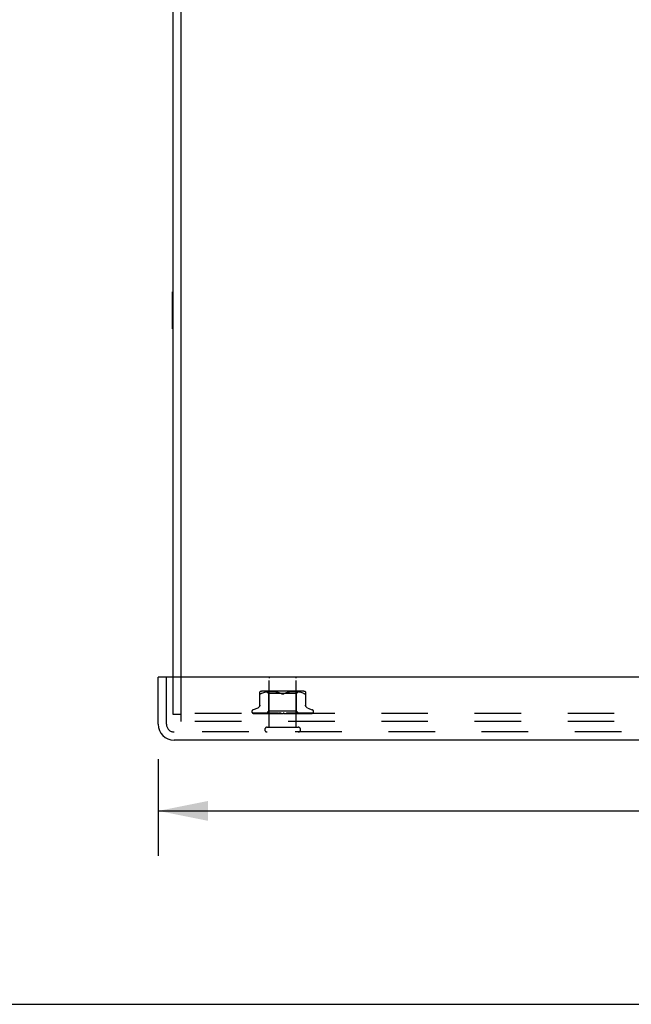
# Model space of a CAD drawing. Header units: inches. Extents: x 0 to 77.3, y 0 to 50.
# Tile 14 of 52: x 56.3 to 61.9, y 0 to 9. Entities that reach past the tile are written whole.
import ezdxf

# ---------------------------------------------------------------- set-up
doc = ezdxf.new("R2010")
doc.units = ezdxf.units.IN
doc.header["$LTSCALE"] = 4.25
doc.header["$MEASUREMENT"] = 0
doc.linetypes.add('HIDDEN', pattern=[0.2, 0.1, -0.1])
doc.layers.get('0').update_dxf_attribs({"linetype": 'CONTINUOUS'})
for name, color, linetype in [('DEFAULT_2', 8, 'HIDDEN'), ('DIMENSIONS', 7, 'CONTINUOUS'), ('FRONT_COVER', 7, 'CONTINUOUS')]:
    doc.layers.add(name, color=color, linetype=linetype)
doc.styles.get("Standard").update_dxf_attribs({"font": 'arial.ttf'})
doc.dimstyles.new('DIMSTYLE_1', dxfattribs={"dimtxt": 0.340909, "dimasz": 0.454545, "dimexe": 0.09, "dimexo": 0.07, "dimgap": 0.0375, "dimtad": 0, "dimtih": 1, "dimtoh": 1, "dimzin": 4, "dimdsep": 46, "dimtxsty": 'Standard', "dimblk": '_FILLED', "dimblk1": '_FILLED', "dimblk2": '_FILLED', "dimcen": 0.09, "dimadec": 3, "dimazin": 1, "dimtfac": 1, "dimtdec": 3, "dimtofl": 0, "dimtmove": 0, "dimatfit": 3, "dimldrblk": '_FILLED', "dimfxl": 0, "dimtolj": 1, "dimtzin": 4, "dimarcsym": 0})

# ---------------------------------------------------------------- blocks, each defined once
blk = doc.blocks.new('_FILLED')
at = {"color": 0, "linetype": 'ByBlock'}
blk.add_solid([(0, 0), (-1, 0.2), (-1, -0.2)], dxfattribs=at)
blk = doc.blocks.new('*D9')
at = {"layer": 'DIMENSIONS', "color": 2, "linetype": 'Continuous'}
for p, q in [((57.5524, 2.2343), (57.5524, 1.354)), ((73.8224, 2.2343), (73.8224, 1.354)), ((57.5524, 1.7631), (63.2574, 1.7631)), ((73.8224, 1.7631), (68.1175, 1.7631))]:
    blk.add_line(p, q, dxfattribs=at)
at = {"layer": 'DIMENSIONS', "color": 2, "linetype": 'Continuous', "xscale": 0.4545454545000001, "yscale": 0.4545454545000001, "zscale": 0.4545454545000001, "rotation": 180}
blk.add_blockref('_FILLED', (57.5524, 1.7631), dxfattribs=at)
at = {"layer": 'DIMENSIONS', "color": 2, "linetype": 'Continuous', "xscale": 0.4545454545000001, "yscale": 0.4545454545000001, "zscale": 0.4545454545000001}
blk.add_blockref('_FILLED', (73.8224, 1.7631), dxfattribs=at)
at = {"layer": 'DIMENSIONS', "color": 2, "linetype": 'Continuous', "insert": (65.6874, 1.9335), "char_height": 0.340909, "width": 4.519263, "attachment_point": 2, "line_spacing_factor": 0.9}
blk.add_mtext('16.27 FRONT DOOR', dxfattribs=at)

msp = doc.modelspace()

# ---------------------------------------------------------------- linework, layer by layer
at = {"color": 3, "linetype": 'Continuous'}
for p, q in [((57.762445, 2.982449), (57.762445, 12.577449)), ((57.687445, 2.982449), (57.687445, 12.514449))]:
    msp.add_line(p, q, dxfattribs=at)
at = {"color": 7, "linetype": 'Continuous'}
for p, q in [((57.682445, 6.158949), (57.682445, 6.495949)), ((57.682445, 6.495949), (57.687445, 6.495949)), ((57.682445, 6.158949), (57.687445, 6.158949)), ((0, 0), (77.272727, 0))]:
    msp.add_line(p, q, dxfattribs=at)
at = {"layer": 'DEFAULT_2', "color": 8, "linetype": 'HIDDEN'}
for p, q in [((57.687445, 2.640449), (57.687445, 2.982449)), ((57.762445, 2.577449), (57.762445, 2.982449)), ((57.762445, 2.640449), (57.687445, 2.640449)), ((73.612445, 2.652449), (57.762445, 2.652449)), ((73.612445, 2.577449), (57.762445, 2.577449))]:
    msp.add_line(p, q, dxfattribs=at)
at = {"layer": 'FRONT_COVER', "color": 3, "linetype": 'Continuous'}
for p, q in [((57.552445, 2.552449), (57.552445, 2.982449)), ((73.807445, 2.982449), (57.567445, 2.982449)), ((73.677445, 2.407449), (57.697445, 2.407449))]:
    msp.add_line(p, q, dxfattribs=at)
at = {"layer": 'FRONT_COVER', "color": 7, "linetype": 'Continuous'}
msp.add_line((57.567445, 2.982449), (57.552445, 2.982449), dxfattribs=at)
at = {"layer": 'FRONT_COVER', "color": 8, "linetype": 'HIDDEN'}
for p, q in [((57.627445, 2.552449), (57.627445, 2.982449)), ((58.563445, 2.525449), (58.563445, 2.972449)), ((58.811445, 2.525449), (58.811445, 2.972449)), ((58.479111, 2.719735), (58.479111, 2.848957)), ((58.502157, 2.837144), (58.493695, 2.833538)), ((58.511017, 2.840209), (58.502127, 2.837134)), ((58.867037, 2.854473), (58.507852, 2.854473)), ((58.520374, 2.842718), (58.510969, 2.840195)), ((58.52993, 2.84472), (58.520322, 2.842705)), ((58.539466, 2.846232), (58.529879, 2.844711)), ((58.548836, 2.847336), (58.539416, 2.846225)), ((58.562195, 2.834473), (58.542195, 2.854473)), ((58.557763, 2.8481), (58.54878, 2.84733)), ((58.566413, 2.848584), (58.55768, 2.848095)), ((58.562195, 2.671451), (58.562195, 2.834473)), ((58.812695, 2.834473), (58.562195, 2.834473)), ((58.574794, 2.848869), (58.566298, 2.848579)), ((58.583106, 2.848953), (58.57465, 2.848866)), ((58.591532, 2.848872), (58.582935, 2.848953)), ((58.600119, 2.848585), (58.591342, 2.848876)), ((58.609005, 2.848081), (58.59992, 2.848594)), ((58.618103, 2.847297), (58.60881, 2.848095)), ((58.627416, 2.846189), (58.617922, 2.847316)), ((58.636807, 2.844687), (58.627262, 2.846211)), ((58.646188, 2.842724), (58.636687, 2.844709)), ((58.655411, 2.840248), (58.646104, 2.842743)), ((58.66426, 2.837185), (58.672862, 2.833538)), ((58.71063, 2.837185), (58.702028, 2.833538)), ((58.719526, 2.840263), (58.710609, 2.837177)), ((58.728785, 2.842743), (58.719478, 2.840248)), ((58.738203, 2.844709), (58.728702, 2.842724)), ((58.747627, 2.846211), (58.738082, 2.844687)), ((58.756967, 2.847316), (58.747473, 2.846189)), ((58.76608, 2.848095), (58.756787, 2.847297)), ((58.77497, 2.848594), (58.765884, 2.848081)), ((58.783547, 2.848876), (58.774771, 2.848585)), ((58.791954, 2.848953), (58.783358, 2.848872)), ((58.80024, 2.848866), (58.791784, 2.848953)), ((58.808592, 2.848579), (58.800095, 2.848869)), ((58.817209, 2.848095), (58.808477, 2.848584)), ((58.812695, 2.834473), (58.832695, 2.854473)), ((58.812695, 2.671451), (58.812695, 2.834473)), ((58.82611, 2.84733), (58.817127, 2.8481)), ((58.835473, 2.846225), (58.826054, 2.847336)), ((58.845011, 2.844711), (58.835423, 2.846232)), ((58.854568, 2.842705), (58.84496, 2.84472)), ((58.863921, 2.840195), (58.854515, 2.842718)), ((58.872763, 2.837134), (58.863873, 2.840209)), ((58.872733, 2.837144), (58.881195, 2.833538)), ((58.881195, 2.833538), (58.883953, 2.832276)), ((58.886393, 2.831304), (58.883953, 2.832276)), ((58.895778, 2.848957), (58.895778, 2.719735)), ((58.459453, 2.7), (58.417161, 2.684607)), ((58.915437, 2.7), (58.957729, 2.684607)), ((58.406195, 2.668946), (58.406195, 2.668116)), ((58.413543, 2.655878), (58.414207, 2.655393)), ((58.438377, 2.654762), (58.415814, 2.655092)), ((58.484494, 2.654092), (58.416413, 2.655092)), ((58.417232, 2.652449), (58.691785, 2.652449)), ((58.469744, 2.654418), (58.425039, 2.655092)), ((58.425888, 2.655079), (58.427093, 2.65441)), ((58.507069, 2.654092), (58.446644, 2.655092)), ((58.526561, 2.653491), (58.462354, 2.654418)), ((58.532264, 2.653491), (58.469744, 2.654418)), ((58.471269, 2.655092), (58.4712, 2.655097)), ((58.471294, 2.655091), (58.471269, 2.655092)), ((58.526416, 2.654092), (58.47129, 2.655092)), ((58.475184, 2.655091), (58.475129, 2.655094)), ((58.544657, 2.653236), (58.484779, 2.654092)), ((58.559825, 2.653236), (58.505694, 2.654092)), ((58.537799, 2.654417), (58.50665, 2.655092)), ((58.506654, 2.655091), (58.506785, 2.655082)), ((58.506793, 2.655081), (58.513944, 2.654312)), ((58.560074, 2.653236), (58.507069, 2.654092)), ((58.540848, 2.654417), (58.511416, 2.655091)), ((58.574548, 2.653235), (58.526416, 2.654092)), ((58.574885, 2.653235), (58.528272, 2.654092)), ((58.593365, 2.653235), (58.537799, 2.654417)), ((58.569018, 2.653782), (58.540848, 2.654417)), ((58.543194, 2.652449), (58.562195, 2.671451)), ((58.544657, 2.653236), (58.544581, 2.653213)), ((58.544605, 2.653236), (58.544632, 2.653213)), ((58.615604, 2.653234), (58.548567, 2.655091)), ((58.548568, 2.65509), (58.548821, 2.655074)), ((58.548828, 2.655074), (58.561356, 2.653876)), ((58.549876, 2.653236), (58.549694, 2.653213)), ((58.549723, 2.653236), (58.549845, 2.653213)), ((58.576176, 2.654416), (58.554036, 2.65509)), ((58.560074, 2.653236), (58.559785, 2.653213)), ((58.559825, 2.653236), (58.560031, 2.653213)), ((58.561356, 2.653876), (58.570174, 2.653057)), ((58.812695, 2.671451), (58.562195, 2.671451)), ((58.568627, 2.652449), (58.57449, 2.653213)), ((58.593778, 2.653235), (58.569018, 2.653782)), ((58.570174, 2.653057), (58.576904, 2.652449)), ((58.574885, 2.653236), (58.57449, 2.653213)), ((58.574548, 2.653236), (58.574822, 2.653213)), ((58.579941, 2.652449), (58.574822, 2.653213)), ((58.5974, 2.653781), (58.576176, 2.654416)), ((58.586255, 2.652449), (58.593277, 2.653213)), ((58.593778, 2.653235), (58.593277, 2.653213)), ((58.593364, 2.653235), (58.593684, 2.653213)), ((58.600086, 2.652449), (58.593684, 2.653213)), ((58.595552, 2.655087), (58.595816, 2.65507)), ((58.640491, 2.653231), (58.595556, 2.655087)), ((58.595844, 2.655069), (58.60259, 2.654461)), ((58.616082, 2.653234), (58.5974, 2.653781)), ((58.615593, 2.654411), (58.601548, 2.655086)), ((58.60259, 2.654461), (58.625357, 2.652449)), ((58.60754, 2.652449), (58.615468, 2.653213)), ((58.61571, 2.65323), (58.615468, 2.653213)), ((58.629102, 2.653777), (58.615593, 2.654411)), ((58.615604, 2.653235), (58.615934, 2.653213)), ((58.616082, 2.653234), (58.61571, 2.65323)), ((58.623389, 2.652449), (58.615934, 2.653213)), ((58.641028, 2.65323), (58.629102, 2.653777)), ((58.631712, 2.652449), (58.640261, 2.653213)), ((58.640491, 2.653232), (58.640769, 2.653213)), ((58.649007, 2.652449), (58.640769, 2.653213)), ((58.676015, 2.652449), (58.646077, 2.655069)), ((58.657946, 2.654375), (58.652548, 2.655043)), ((58.657899, 2.652449), (58.666758, 2.653213)), ((58.663233, 2.653743), (58.657946, 2.654375)), ((58.667975, 2.653198), (58.663233, 2.653743)), ((58.685154, 2.652449), (58.694004, 2.653213)), ((58.690973, 2.652449), (58.691349, 2.652644)), ((58.692991, 2.653425), (58.69306, 2.653485)), ((58.693138, 2.65355), (58.693225, 2.65362)), ((58.703435, 2.652449), (58.694541, 2.653213)), ((58.69764, 2.652449), (58.957482, 2.652449)), ((58.712492, 2.652449), (58.721012, 2.653213)), ((58.728997, 2.65377), (58.72063, 2.653224)), ((58.721209, 2.653227), (58.721012, 2.653213)), ((58.75443, 2.655083), (58.721209, 2.653227)), ((58.730278, 2.652449), (58.721535, 2.653213)), ((58.754231, 2.655069), (58.724371, 2.652449)), ((58.738444, 2.654404), (58.728997, 2.65377)), ((58.748227, 2.655078), (58.738444, 2.654404)), ((58.738924, 2.652449), (58.746807, 2.653213)), ((58.746615, 2.653233), (58.747296, 2.653213)), ((58.76199, 2.65378), (58.746616, 2.653233)), ((58.747123, 2.653234), (58.746807, 2.653213)), ((58.803363, 2.65509), (58.747123, 2.653233)), ((58.755572, 2.652449), (58.747296, 2.653213)), ((58.75424, 2.655069), (58.75444, 2.655083)), ((58.779436, 2.654414), (58.76199, 2.65378)), ((58.763496, 2.652449), (58.770457, 2.653213)), ((58.770339, 2.653235), (58.770895, 2.653213)), ((58.79216, 2.653782), (58.77034, 2.653235)), ((58.770786, 2.653235), (58.770457, 2.653213)), ((58.806744, 2.654091), (58.770787, 2.653235)), ((58.778404, 2.652449), (58.770895, 2.653213)), ((58.774154, 2.652449), (58.781022, 2.653056)), ((58.797611, 2.655089), (58.779436, 2.654414)), ((58.781022, 2.653056), (58.790094, 2.653874)), ((58.785319, 2.652449), (58.791106, 2.653213)), ((58.790094, 2.653874), (58.803085, 2.655072)), ((58.791029, 2.653236), (58.791477, 2.653213)), ((58.791406, 2.653236), (58.791106, 2.653213)), ((58.819939, 2.653783), (58.791406, 2.653235)), ((58.797949, 2.652449), (58.791477, 2.653213)), ((58.816969, 2.654416), (58.79216, 2.653782)), ((58.80309, 2.655072), (58.803372, 2.655089)), ((58.803605, 2.652449), (58.805868, 2.652833)), ((58.805868, 2.652833), (58.808009, 2.653213)), ((58.848012, 2.655091), (58.806744, 2.654091)), ((58.807957, 2.653236), (58.8083, 2.653213)), ((58.840096, 2.653783), (58.807958, 2.653236)), ((58.808251, 2.653236), (58.808009, 2.653213)), ((58.810951, 2.652833), (58.8083, 2.653213)), ((58.8135, 2.652449), (58.810951, 2.652833)), ((58.830936, 2.653209), (58.812695, 2.671451)), ((58.842872, 2.655091), (58.816969, 2.654416)), ((58.886825, 2.655092), (58.819939, 2.653783)), ((58.820518, 2.653236), (58.820754, 2.653213)), ((58.856158, 2.653783), (58.820519, 2.653236)), ((58.82072, 2.653236), (58.820554, 2.653213)), ((58.877127, 2.654092), (58.820721, 2.653236)), ((58.845962, 2.653491), (58.828262, 2.653236)), ((58.828262, 2.653236), (58.82839, 2.653213)), ((58.828364, 2.653236), (58.828289, 2.653213)), ((58.846197, 2.653491), (58.828365, 2.653236)), ((58.891177, 2.654092), (58.830909, 2.653236)), ((58.830909, 2.653236), (58.830915, 2.65323)), ((58.831657, 2.652449), (58.830909, 2.653236)), ((58.830915, 2.65323), (58.830932, 2.653213)), ((58.831564, 2.653461), (58.840199, 2.654309)), ((58.882474, 2.655092), (58.833798, 2.654091)), ((58.876706, 2.654418), (58.840096, 2.653783)), ((58.840199, 2.654309), (58.847798, 2.655077)), ((58.955679, 2.655092), (58.845962, 2.653491)), ((58.847805, 2.655078), (58.848008, 2.655091)), ((58.939302, 2.655092), (58.856158, 2.653783)), ((58.86269, 2.652449), (58.868689, 2.653065)), ((58.915006, 2.655092), (58.876706, 2.654418)), ((58.941644, 2.655092), (58.877127, 2.654092)), ((58.886788, 2.655088), (58.88682, 2.655091)), ((58.954486, 2.655092), (58.887208, 2.654092)), ((58.960012, 2.655092), (58.891177, 2.654092)), ((58.918665, 2.65511), (58.918409, 2.655092)), ((58.968695, 2.668946), (58.968695, 2.668116)), ((58.545445, 2.525449), (58.829445, 2.525449)), ((73.677445, 2.482449), (57.697445, 2.482449))]:
    msp.add_line(p, q, dxfattribs=at)
for points in [[(58.479826, 2.831304), (58.479298, 2.832276), (58.479111, 2.833538)], [(58.479826, 2.831304), (58.480639, 2.830628), (58.481709, 2.830231), (58.483019, 2.830097), (58.484573, 2.830231), (58.486392, 2.830628)], [(58.493695, 2.833538), (58.490936, 2.832276), (58.488497, 2.831304), (58.486392, 2.830628)], [(58.672862, 2.833538), (58.664281, 2.837177), (58.655363, 2.840263)], [(58.672862, 2.833538), (58.674118, 2.832959), (58.675442, 2.832416), (58.676839, 2.831905), (58.678292, 2.831442), (58.67979, 2.831038), (58.681321, 2.830699), (58.682876, 2.830435), (58.68443, 2.830245), (58.685951, 2.830134), (58.687445, 2.8301)], [(58.687445, 2.8301), (58.685058, 2.830188), (58.68262, 2.830472), (58.680143, 2.830956), (58.677668, 2.831632), (58.675234, 2.832492), (58.672862, 2.833538)], [(58.687445, 2.8301), (58.689353, 2.830158), (58.691275, 2.830335), (58.693211, 2.830634), (58.695122, 2.831043), (58.696977, 2.831557), (58.698759, 2.832156), (58.700441, 2.832813), (58.702028, 2.833538)], [(58.702028, 2.833538), (58.699653, 2.832491), (58.697218, 2.831631), (58.694742, 2.830955), (58.692265, 2.830471), (58.689828, 2.830187), (58.687445, 2.8301)], [(58.886393, 2.831304), (58.888498, 2.830628), (58.890317, 2.830231), (58.891871, 2.830097), (58.893181, 2.830231)], [(58.895778, 2.833538), (58.895592, 2.832276), (58.895064, 2.831304), (58.894251, 2.830628), (58.893181, 2.830231)], [(58.479111, 2.727578), (58.478878, 2.723907), (58.478174, 2.720244), (58.477001, 2.71669), (58.475377, 2.713302), (58.47333, 2.710148), (58.470897, 2.707291), (58.468134, 2.704779), (58.465098, 2.702658), (58.461838, 2.700947), (58.45992, 2.700171)], [(58.914969, 2.700171), (58.913052, 2.700947), (58.909792, 2.702658), (58.906755, 2.704779), (58.903993, 2.707291), (58.90156, 2.710148), (58.899513, 2.713302), (58.897889, 2.71669), (58.896715, 2.720244), (58.896011, 2.723907), (58.895778, 2.727578)], [(58.415818, 2.655092), (58.415186, 2.655133), (58.414581, 2.655235), (58.414019, 2.655388), (58.413517, 2.655577), (58.413085, 2.655784)], [(58.413093, 2.65578), (58.413969, 2.655336), (58.415268, 2.654757), (58.416643, 2.654224), (58.418096, 2.65373), (58.419633, 2.653266), (58.421265, 2.65283), (58.422889, 2.652449)], [(58.413508, 2.655904), (58.413491, 2.655915), (58.413543, 2.655878)], [(58.416415, 2.655092), (58.415985, 2.655113), (58.415388, 2.655193), (58.414839, 2.655323), (58.414361, 2.655482), (58.413977, 2.655646), (58.413698, 2.65579), (58.41354, 2.655883), (58.413508, 2.655904)], [(58.414207, 2.655393), (58.414553, 2.655146), (58.414949, 2.654873), (58.415385, 2.654584), (58.415861, 2.654284), (58.416374, 2.653979), (58.416922, 2.653673), (58.417504, 2.653371), (58.418118, 2.653077), (58.418764, 2.652796), (58.419439, 2.652533), (58.419672, 2.652449)], [(58.415255, 2.653284), (58.415391, 2.653216), (58.416263, 2.652819), (58.417232, 2.652449)], [(58.425044, 2.655092), (58.424608, 2.655116), (58.424126, 2.655188), (58.423918, 2.655235)], [(58.423922, 2.655236), (58.425308, 2.654895), (58.427324, 2.654429), (58.429413, 2.653979), (58.431568, 2.653546), (58.43379, 2.653129), (58.436077, 2.652729), (58.437804, 2.652449)], [(58.425488, 2.655303), (58.425432, 2.655323), (58.425384, 2.655342), (58.425451, 2.65531), (58.425624, 2.655222), (58.425888, 2.655079)], [(58.426815, 2.655092), (58.426372, 2.655118), (58.425925, 2.655186), (58.42561, 2.655264), (58.425488, 2.655303)], [(58.549875, 2.653236), (58.470879, 2.654418), (58.44835, 2.654762), (58.426814, 2.655092)], [(58.427093, 2.65441), (58.427589, 2.654141), (58.428121, 2.653862), (58.428684, 2.653579), (58.429276, 2.653298), (58.429896, 2.653023), (58.430542, 2.652757), (58.431213, 2.652507), (58.43138, 2.652449)], [(58.443761, 2.655092), (58.443509, 2.655105), (58.443298, 2.655131)], [(58.443305, 2.655131), (58.44528, 2.654804), (58.448097, 2.654353), (58.450951, 2.653916), (58.453834, 2.653494), (58.456746, 2.653087), (58.45968, 2.652696), (58.461623, 2.652449)], [(58.505694, 2.654092), (58.464114, 2.654761), (58.443756, 2.655092)], [(58.446141, 2.655144), (58.446136, 2.655145), (58.446204, 2.655123), (58.446398, 2.65505), (58.44671, 2.654917), (58.447121, 2.654728), (58.447616, 2.654492), (58.448812, 2.65391)], [(58.446642, 2.655092), (58.44639, 2.655105), (58.446192, 2.655133), (58.446141, 2.655144)], [(58.448812, 2.65391), (58.449495, 2.653587), (58.450222, 2.653257), (58.450988, 2.652932), (58.451791, 2.652619), (58.452269, 2.652449)], [(58.471209, 2.655097), (58.473729, 2.654772), (58.477281, 2.654325), (58.480827, 2.653892), (58.484361, 2.653474), (58.487883, 2.653069), (58.491381, 2.652681), (58.493543, 2.652449)], [(58.475129, 2.655094), (58.475135, 2.655093), (58.475261, 2.655068), (58.475538, 2.654992), (58.475954, 2.654849), (58.47648, 2.654639), (58.477079, 2.654381), (58.477742, 2.654081), (58.478453, 2.653755), (58.479214, 2.65341), (58.480041, 2.65305), (58.480921, 2.652694), (58.481584, 2.652449)], [(58.528272, 2.654092), (58.492608, 2.654761), (58.475186, 2.655092)], [(58.511414, 2.655091), (58.511605, 2.655076), (58.51192, 2.655023), (58.512349, 2.654915), (58.512872, 2.654747), (58.51347, 2.654521), (58.514115, 2.654253), (58.5148, 2.65395), (58.51625, 2.653289)], [(58.513944, 2.654312), (58.518064, 2.653881), (58.522131, 2.653464), (58.526143, 2.653061), (58.532436, 2.652449)], [(58.51625, 2.653289), (58.517014, 2.652952), (58.517803, 2.652625), (58.518259, 2.652449)], [(58.543266, 2.652449), (58.543546, 2.652641), (58.543858, 2.652833), (58.544203, 2.653023), (58.544581, 2.653213)], [(58.543568, 2.652449), (58.543882, 2.652723), (58.544142, 2.652939), (58.544351, 2.653098), (58.544504, 2.653198), (58.544597, 2.653236), (58.544605, 2.653236)], [(58.544203, 2.652449), (58.544409, 2.652723), (58.544559, 2.652939), (58.544652, 2.653098), (58.544687, 2.653198), (58.544663, 2.653236), (58.544657, 2.653236)], [(58.545006, 2.652449), (58.544862, 2.652641), (58.544752, 2.652833), (58.544675, 2.653023), (58.544632, 2.653213)], [(58.546738, 2.652449), (58.54743, 2.652641), (58.548154, 2.652833), (58.548908, 2.653023), (58.549694, 2.653213)], [(58.548134, 2.652449), (58.548543, 2.652723), (58.548905, 2.652939), (58.549222, 2.653098), (58.549487, 2.653198), (58.549694, 2.653236), (58.549723, 2.653236)], [(58.551894, 2.652449), (58.551332, 2.652641), (58.550803, 2.652833), (58.550307, 2.653023), (58.549845, 2.653213)], [(58.550014, 2.652449), (58.550106, 2.652723), (58.55014, 2.652939), (58.550113, 2.653098), (58.550029, 2.653198), (58.549876, 2.653236)], [(58.554027, 2.65509), (58.554154, 2.655084), (58.554603, 2.655033), (58.555153, 2.654919), (58.555783, 2.654735), (58.556465, 2.654488), (58.557183, 2.65419), (58.557914, 2.653857)], [(58.555294, 2.652449), (58.556375, 2.652641), (58.557484, 2.652833), (58.55862, 2.653023), (58.559785, 2.653213)], [(58.557734, 2.652449), (58.558225, 2.652723), (58.558675, 2.652939), (58.559089, 2.653098), (58.559457, 2.653198), (58.559769, 2.653236), (58.559825, 2.653236)], [(58.557914, 2.653857), (58.559394, 2.653149), (58.560144, 2.652799), (58.560953, 2.652449)], [(58.563681, 2.652449), (58.562721, 2.652641), (58.561792, 2.652833), (58.560896, 2.653023), (58.560031, 2.653213)], [(58.560793, 2.652449), (58.560767, 2.652723), (58.560683, 2.652939), (58.560538, 2.653098), (58.560338, 2.653198), (58.560074, 2.653236)], [(58.572023, 2.652449), (58.572577, 2.652723), (58.573099, 2.652939), (58.573595, 2.653098), (58.574052, 2.653198), (58.57446, 2.653236), (58.574548, 2.653236)], [(58.576149, 2.652449), (58.576006, 2.652723), (58.575808, 2.652939), (58.57555, 2.653098), (58.575242, 2.653198), (58.574885, 2.653236)], [(58.590483, 2.652449), (58.591085, 2.652724), (58.59166, 2.65294), (58.592213, 2.653098), (58.592737, 2.653197), (58.593226, 2.653235), (58.593364, 2.653235)], [(58.595528, 2.652449), (58.595273, 2.652723), (58.594967, 2.652939), (58.594606, 2.653098), (58.5942, 2.653198), (58.593778, 2.653235)], [(58.60153, 2.655086), (58.60213, 2.655027), (58.602803, 2.654892), (58.603506, 2.654682), (58.604195, 2.654421), (58.604865, 2.654123), (58.605504, 2.653806), (58.606117, 2.653482), (58.606714, 2.653159), (58.607308, 2.652842), (58.607913, 2.652535), (58.60809, 2.652449)], [(58.612448, 2.652449), (58.613067, 2.652723), (58.613675, 2.652939), (58.614278, 2.653098), (58.614862, 2.653198), (58.615412, 2.653236), (58.615604, 2.653235)], [(58.618229, 2.652449), (58.617901, 2.652704), (58.617534, 2.652909), (58.617125, 2.653067), (58.616682, 2.653174), (58.616211, 2.653228), (58.616082, 2.653234)], [(58.637124, 2.652449), (58.637742, 2.652723), (58.63836, 2.652939), (58.638985, 2.653098), (58.639601, 2.653198), (58.640194, 2.653236), (58.640491, 2.653232)], [(58.641028, 2.653231), (58.640851, 2.653236), (58.640261, 2.653213)], [(58.643431, 2.652449), (58.642984, 2.652723), (58.642501, 2.652939), (58.641975, 2.653098), (58.64142, 2.653198), (58.641028, 2.653231)], [(58.652461, 2.655053), (58.652887, 2.654991), (58.653551, 2.654837), (58.65419, 2.654623), (58.654769, 2.654375), (58.655293, 2.654108), (58.655758, 2.653837), (58.65618, 2.653569), (58.656573, 2.653305), (58.656948, 2.653048), (58.657316, 2.6528), (58.657702, 2.652552), (58.657872, 2.652449)], [(58.663618, 2.652449), (58.664213, 2.652723), (58.664819, 2.652939), (58.665444, 2.653098), (58.66607, 2.653198), (58.666684, 2.653236), (58.66729, 2.653213)], [(58.667975, 2.653198), (58.667372, 2.653236), (58.666758, 2.653213)], [(58.670225, 2.652449), (58.669704, 2.652723), (58.669156, 2.652939), (58.668575, 2.653098), (58.667975, 2.653198)], [(58.693724, 2.653989), (58.693429, 2.653795), (58.69304, 2.653552), (58.692634, 2.653313), (58.692208, 2.653077), (58.691761, 2.652844), (58.691349, 2.652644)], [(58.691349, 2.652644), (58.691524, 2.652723), (58.692096, 2.652939), (58.692697, 2.653098), (58.693312, 2.653198), (58.693924, 2.653236), (58.694541, 2.653213)], [(58.691785, 2.652449), (58.692033, 2.652618), (58.692233, 2.652768), (58.692399, 2.652901), (58.692518, 2.653002), (58.692604, 2.653078), (58.69266, 2.653129)], [(58.69266, 2.653129), (58.692784, 2.653242), (58.692828, 2.653282), (58.692877, 2.653325)], [(58.692746, 2.653212), (58.692783, 2.653241), (58.692867, 2.653315), (58.693, 2.653431), (58.693184, 2.653586), (58.693423, 2.653774), (58.693724, 2.653989)], [(58.693321, 2.653696), (58.693427, 2.653778), (58.693545, 2.653864), (58.693677, 2.653957), (58.693735, 2.653997)], [(58.693735, 2.653996), (58.694069, 2.654206), (58.694477, 2.654428), (58.694944, 2.654638), (58.695465, 2.654822), (58.696035, 2.654967), (58.696632, 2.655059), (58.697224, 2.655092), (58.69781, 2.655068)], [(58.69764, 2.652449), (58.697065, 2.652723), (58.696473, 2.652939), (58.695857, 2.653098), (58.695234, 2.653198), (58.694618, 2.653236), (58.694004, 2.653213)], [(58.718201, 2.652449), (58.718687, 2.652723), (58.719205, 2.652939), (58.719761, 2.653098), (58.720341, 2.653198), (58.720629, 2.653224)], [(58.720629, 2.653224), (58.72093, 2.653236), (58.721535, 2.653213)], [(58.724688, 2.652449), (58.724078, 2.652723), (58.723463, 2.652939), (58.722835, 2.653098), (58.722211, 2.653198), (58.721605, 2.653236), (58.721209, 2.653227)], [(58.742117, 2.652449), (58.742376, 2.652588), (58.742884, 2.652876), (58.743878, 2.653466)], [(58.743878, 2.653466), (58.744394, 2.653763), (58.744941, 2.654058), (58.74553, 2.654342), (58.746155, 2.654601), (58.746818, 2.654822), (58.747484, 2.654981), (58.748121, 2.655068), (58.748267, 2.65508)], [(58.744317, 2.652449), (58.744721, 2.652723), (58.745166, 2.652939), (58.745657, 2.653098), (58.746181, 2.653198), (58.746615, 2.653233)], [(58.750389, 2.652449), (58.749767, 2.652723), (58.749151, 2.652939), (58.748535, 2.653098), (58.747932, 2.653198), (58.747358, 2.653236), (58.747123, 2.653234)], [(58.768378, 2.652449), (58.768685, 2.652723), (58.769041, 2.652939), (58.769449, 2.653098), (58.769899, 2.653198), (58.770339, 2.653235)], [(58.773815, 2.652449), (58.773204, 2.652723), (58.77261, 2.652939), (58.772026, 2.653098), (58.771466, 2.653198), (58.770945, 2.653236), (58.770786, 2.653235)], [(58.789513, 2.652449), (58.789713, 2.652723), (58.789966, 2.652939), (58.790277, 2.653098), (58.790636, 2.653198), (58.791029, 2.653236)], [(58.790816, 2.652449), (58.791459, 2.652744), (58.792127, 2.653071)], [(58.833798, 2.654091), (58.803881, 2.65349), (58.79103, 2.653235)], [(58.79412, 2.652449), (58.793541, 2.652723), (58.79299, 2.652939), (58.79246, 2.653098), (58.791964, 2.653198), (58.791515, 2.653236), (58.791406, 2.653236)], [(58.792127, 2.653071), (58.793479, 2.65375), (58.794177, 2.654084), (58.794894, 2.654397), (58.79561, 2.654669), (58.796315, 2.654884), (58.796962, 2.655021), (58.797513, 2.655083), (58.797623, 2.655088)], [(58.80696, 2.652449), (58.807044, 2.652723), (58.807187, 2.652939), (58.807389, 2.653098), (58.807644, 2.653198), (58.807957, 2.653236)], [(58.810569, 2.652449), (58.810044, 2.652723), (58.809555, 2.652939), (58.809099, 2.653098), (58.808684, 2.653198), (58.808323, 2.653236), (58.808251, 2.653236)], [(58.918414, 2.655092), (58.841218, 2.653783), (58.823662, 2.65349), (58.808252, 2.653236)], [(58.817692, 2.652449), (58.818457, 2.652641), (58.819189, 2.652833), (58.819888, 2.653023), (58.820554, 2.653213)], [(58.820087, 2.652449), (58.820053, 2.652723), (58.820079, 2.652939), (58.820165, 2.653098), (58.820307, 2.653198), (58.820518, 2.653236)], [(58.822568, 2.652449), (58.822115, 2.652723), (58.821707, 2.652939), (58.821341, 2.653098), (58.821023, 2.653198), (58.820762, 2.653236), (58.82072, 2.653236)], [(58.824494, 2.652449), (58.823603, 2.652641), (58.822683, 2.652833), (58.821733, 2.653023), (58.820754, 2.653213)], [(58.820821, 2.652449), (58.823241, 2.652672), (58.831564, 2.653461)], [(58.827072, 2.652449), (58.827427, 2.652641), (58.827748, 2.652833), (58.828035, 2.653023), (58.828289, 2.653213)], [(58.82842, 2.652449), (58.828269, 2.652723), (58.828178, 2.652939), (58.828144, 2.653098), (58.828169, 2.653198), (58.828262, 2.653236)], [(58.829683, 2.652449), (58.829319, 2.652723), (58.829007, 2.652939), (58.828743, 2.653098), (58.828533, 2.653198), (58.828382, 2.653236), (58.828364, 2.653236)], [(58.830536, 2.652449), (58.830047, 2.652641), (58.829527, 2.652833), (58.828975, 2.653023), (58.82839, 2.653213)], [(58.831405, 2.652449), (58.831337, 2.652641), (58.831236, 2.652833), (58.831101, 2.653023), (58.830932, 2.653213)], [(58.835943, 2.652449), (58.836097, 2.65251), (58.836943, 2.652864), (58.837764, 2.653234), (58.838568, 2.653608), (58.839354, 2.65397), (58.840114, 2.654304), (58.840842, 2.654595), (58.841506, 2.654824), (58.842086, 2.654981), (58.842551, 2.655064), (58.842874, 2.65509)], [(58.868689, 2.653065), (58.872472, 2.653468), (58.876289, 2.653886), (58.880139, 2.654318), (58.886779, 2.655088)], [(58.875811, 2.652449), (58.876342, 2.652649), (58.877175, 2.652987), (58.877971, 2.653333), (58.879446, 2.654001)], [(58.879446, 2.654001), (58.880125, 2.654303), (58.880753, 2.654568), (58.881322, 2.654788), (58.881799, 2.654947), (58.882159, 2.655041), (58.882387, 2.655082), (58.882474, 2.655091), (58.882476, 2.655091)], [(58.898256, 2.652449), (58.900311, 2.652687), (58.90354, 2.653076), (58.90677, 2.653482), (58.909991, 2.653902), (58.913203, 2.654336), (58.916401, 2.654784), (58.918656, 2.65511)], [(58.908957, 2.652449), (58.909192, 2.652532), (58.910095, 2.652876), (58.910949, 2.653235), (58.911737, 2.653588), (58.912464, 2.653925), (58.913121, 2.654234), (58.913714, 2.654508), (58.914245, 2.654744), (58.914681, 2.654924), (58.914868, 2.654995)], [(58.914868, 2.654995), (58.914996, 2.65504), (58.915182, 2.655096), (58.915236, 2.655109), (58.915152, 2.655099), (58.915008, 2.655092)], [(58.926248, 2.652449), (58.928078, 2.652709), (58.930696, 2.653103), (58.93327, 2.653514), (58.935795, 2.653939), (58.93827, 2.65438), (58.94069, 2.654836), (58.942372, 2.655168)], [(58.934173, 2.652449), (58.934804, 2.652676), (58.935534, 2.652965), (58.936235, 2.653268), (58.936901, 2.653576), (58.937532, 2.653882), (58.938122, 2.654179), (58.939148, 2.654707)], [(58.939148, 2.654707), (58.939564, 2.654918), (58.9399, 2.655081), (58.940125, 2.655183), (58.940182, 2.655206)], [(58.940182, 2.655206), (58.940212, 2.655218), (58.940158, 2.655201), (58.93997, 2.655157), (58.939647, 2.655111), (58.939304, 2.655092)], [(58.942373, 2.655166), (58.942102, 2.655123), (58.941639, 2.655092)], [(58.945691, 2.652449), (58.94734, 2.652764), (58.949292, 2.653175), (58.95116, 2.653606), (58.952948, 2.654055), (58.954658, 2.654526), (58.956284, 2.65502), (58.957389, 2.655384)], [(58.950546, 2.652449), (58.951202, 2.65269), (58.951918, 2.652983), (58.952601, 2.653292), (58.953246, 2.653609), (58.953854, 2.653929), (58.954421, 2.654246), (58.954943, 2.654551), (58.955418, 2.65484), (58.956175, 2.655311)], [(58.956519, 2.655521), (58.956549, 2.655538), (58.956554, 2.655541), (58.956434, 2.655485), (58.956192, 2.655389), (58.955834, 2.655277), (58.955381, 2.655176), (58.95486, 2.655109), (58.954485, 2.655092)], [(58.95738, 2.65538), (58.957323, 2.655361), (58.956832, 2.655226), (58.956253, 2.655129), (58.955674, 2.655092)], [(58.955986, 2.652449), (58.957508, 2.652906), (58.958818, 2.653377), (58.960051, 2.653903), (58.961232, 2.654498), (58.962381, 2.655202), (58.963508, 2.65607), (58.964352, 2.656895)], [(58.956175, 2.655311), (58.956423, 2.655463), (58.956519, 2.655521)], [(58.957485, 2.652449), (58.957822, 2.652574), (58.958245, 2.652743), (58.958657, 2.65292), (58.959058, 2.653105), (58.959446, 2.653297), (58.959823, 2.653493), (58.960186, 2.653694), (58.960536, 2.653898), (58.960872, 2.654105), (58.961195, 2.654312), (58.961505, 2.65452), (58.961802, 2.654728), (58.962084, 2.654935), (58.962352, 2.655139), (58.962604, 2.65534), (58.962842, 2.655535), (58.963064, 2.655724), (58.963269, 2.655904), (58.963457, 2.656075), (58.96363, 2.656235), (58.963781, 2.656378), (58.963904, 2.656498)], [(58.963904, 2.656498), (58.96417, 2.656758), (58.964181, 2.656769), (58.964159, 2.656748), (58.964096, 2.656689), (58.963972, 2.656581), (58.96381, 2.656447), (58.963619, 2.656301), (58.963405, 2.656151), (58.963176, 2.656004), (58.962931, 2.655862), (58.96267, 2.655727), (58.962395, 2.6556), (58.962105, 2.655484), (58.961803, 2.655381), (58.961491, 2.655291), (58.96117, 2.655217), (58.96084, 2.655159), (58.960504, 2.655118), (58.960164, 2.655096), (58.960008, 2.655092)]]:
    msp.add_lwpolyline(points, dxfattribs=at)
for centre, radius, start, end in [((58.573445, 2.972449), 0.01, 89.9999973, 180), ((58.801445, 2.972449), 0.01, 0, 90.0000027), ((58.507852, 2.776896), 0.077578, 90, 112.0760652), ((58.867037, 2.776896), 0.077578, 67.9239348, 90), ((58.422861, 2.668946), 0.016667, 110, 180), ((58.422861, 2.668116), 0.016667, 180, 242.8512306), ((58.952028, 2.668946), 0.016667, 0, 70), ((58.952028, 2.668116), 0.016667, 317.7646594, 360), ((57.697445, 2.552449), 0.07, 180, 270), ((58.545445, 2.503949), 0.0215, 89.9999993, 270.0000001), ((58.829445, 2.503949), 0.0215, 269.9999999, 90.0000007)]:
    msp.add_arc(centre, radius, start, end, dxfattribs=at)
at = {"layer": 'FRONT_COVER', "color": 3, "linetype": 'Continuous'}
msp.add_arc((57.697445, 2.552449), 0.145, 180, 270, dxfattribs=at)

# ---------------------------------------------------------------- dimensions: what is measured, and where the dimension line sits
at = {"layer": 'DIMENSIONS', "color": 2, "linetype": 'Continuous'}
dim = msp.add_linear_dim(base=(73.822445, 1.763092), p1=(57.552445, 2.304268), p2=(73.822445, 2.304268), text='<> FRONT DOOR', dimstyle='DIMSTYLE_1', dxfattribs=at)
dim.commit()
dim.dimension.update_dxf_attribs({"geometry": '*D9', "text_midpoint": (65.687445, 1.763092), "dimtype": 160})

doc.saveas('drawing.dxf')
